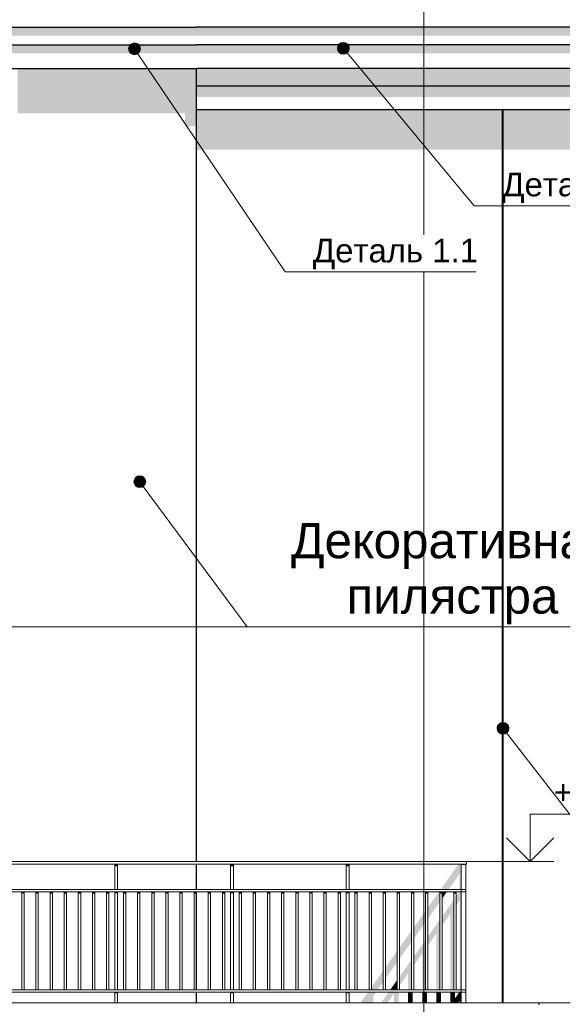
# Model space of a CAD drawing. Header units: millimetres. Extents: x -95523 to 190468, y -7401 to 17692.
# Tile 46 of 139: x -26500 to -21893, y 3846 to 12207. Entities that reach past the tile are written whole.
import ezdxf

# ---------------------------------------------------------------- set-up
doc = ezdxf.new("R2010")
doc.units = ezdxf.units.MM
doc.header["$MEASUREMENT"] = 0
doc.set_wipeout_variables(frame=1)
doc.linetypes.add('Wipeout_Contour', pattern=[1000, 0, -1000])
doc.linetypes.add('Штрих-Штриховая', pattern=[10.936111, 5.291667, -2.116667, 1.411111, -2.116667])
doc.layers.add('Р_Фасад в осях 1-24_2_0_Ном._пера__61', color=7, linetype='Continuous', lineweight=25, true_color=0x6a6a6a)
for name, color, linetype, lineweight in [('Р_Фасад в осях 1-24_2_1 Молдинги_Ном._пера__2', 8, 'Continuous', 15), ('Р_Фасад в осях 1-24_2_1 Молдинги_Ном._пера__21', 7, 'Continuous', 30), ('Р_Фасад в осях 1-24_2_1_ОСИ ФАСАДА_Ном._пера__2', 8, 'Continuous', 15), ('Р_Фасад в осях 1-24_2_Аннотация - Выносная Надпись.Фасад фрагмент_Ном._пера__1', 7, 'Continuous', 15), ('Р_Фасад в осях 1-24_2_Конструктив - Стены Несущие_Ном._пера__2', 8, 'Continuous', 15), ('Р_Фасад в осях 1-24_2_Новый_1 Молдинги_Ном._пера__2', 8, 'Continuous', 15), ('Р_Фасад в осях 1-24_2_Новый_1 Молдинги_Ном._пера__21', 7, 'Continuous', 30), ('Р_Фасад в осях 1-24_2_Новый_Аннотация - Выносная Надпись.Фасад фрагмент_Ном._пера__1', 7, 'Continuous', 15), ('Р_Фасад в осях 1-24_2_Новый_Конструктив - Стены Несущие_Ном._пера__2', 8, 'Continuous', 15), ('Р_Фасад в осях 1-24_2_Новый_Ограждение_Ном._пера__1', 7, 'Continuous', 15), ('Р_Фасад в осях 1-24_2_Новый_Ограждение_Ном._пера__2', 8, 'Continuous', 15), ('Р_Фасад в осях 1-24_2_Новый_Фартук парапета_Ном._пера__1', 7, 'Continuous', 15), ('Р_Фасад в осях 1-24_2_Размер - Отметка Уровня_Ном._пера__120', 7, 'Continuous', 5), ('Р_Фасад в осях 1-24_2_Элемент Модели - Оси_Ном._пера__2', 8, 'Continuous', 15)]:
    doc.layers.add(name, color=color, linetype=linetype, lineweight=lineweight)
doc.layers.add('Р_Фасад в осях 1-24_2_Аннотация - Выносная Надпись.Фасад фрагмент', color=7, linetype='Continuous')
doc.layers.add('Р_Фасад в осях 1-24_2_Новый_Аннотация - Выносная Надпись.Фасад фрагмент', color=7, linetype='Continuous')
doc.styles.add('СГЕНЕРИР_СТИЛЬ_1', font='arial.ttf')

msp = doc.modelspace()

# ---------------------------------------------------------------- hatches: boundary and pattern name
at = {"layer": 'Р_Фасад в осях 1-24_2_1 Молдинги_Ном._пера__2', "linetype": 'Continuous', "lineweight": 0, "true_color": 0x3f3f3f}
for points in [[(-39137.1, 12142.5), (-39137.1, 12071.8), (-24997.6, 12071.8), (-24997.6, 12142.5)], [(-24997.6, 12142.5), (-24997.6, 12071.8), (-19987.3, 12071.8), (-19987.3, 12142.5)], [(-24997.6, 11992.5), (-39137.1, 11992.5), (-39137.1, 11921.8), (-24997.6, 11921.8)], [(-24997.6, 11992.5), (-24997.6, 11921.8), (-19987.3, 11921.8), (-19987.3, 11992.5)], [(-24997.6, 11792.5), (-24997.6, 11642.5), (-19987.3, 11642.5), (-19987.3, 11792.5)], [(-24997.6, 11552.1), (-19987.3, 11552.1), (-19987.3, 11642.5), (-24997.6, 11642.5)]]:
    msp.add_hatch(color=250, dxfattribs=at).paths.add_polyline_path(points)
at = {"layer": 'Р_Фасад в осях 1-24_2_Аннотация - Выносная Надпись.Фасад фрагмент', "linetype": 'Continuous', "lineweight": 0, "true_color": 0x000000}
for points in [[(-25575.4, 11960), (-25571.6, 11940.9), (-25560.7, 11924.6), (-25544.5, 11913.8), (-25525.4, 11910), (-25506.2, 11913.8), (-25490, 11924.6), (-25479.2, 11940.9), (-25475.4, 11960), (-25479.2, 11979.1), (-25490, 11995.4), (-25506.2, 12006.2), (-25525.4, 12010), (-25544.5, 12006.2), (-25560.7, 11995.4), (-25571.6, 11979.1)], [(-23802.6, 11964.6), (-23798.8, 11945.4), (-23788, 11929.2), (-23771.8, 11918.4), (-23752.6, 11914.6), (-23733.5, 11918.4), (-23717.3, 11929.2), (-23706.4, 11945.4), (-23702.6, 11964.6), (-23706.4, 11983.7), (-23717.3, 11999.9), (-23733.5, 12010.8), (-23752.6, 12014.6), (-23771.8, 12010.8), (-23788, 11999.9), (-23798.8, 11983.7)]]:
    msp.add_hatch(color=18, dxfattribs=at).paths.add_polyline_path(points)
at = {"layer": 'Р_Фасад в осях 1-24_2_Конструктив - Стены Несущие_Ном._пера__2', "linetype": 'Continuous', "lineweight": 0, "true_color": 0x3f3f3f}
for points in [[(-22577.2, 11442.5), (-24997.6, 11442.5), (-24997.6, 11103.1), (-22577.2, 11103.1)], [(-22775.1, 5035), (-22927.1, 4820), (-22859.4, 4820), (-22764, 4955), (-22764, 4820), (-22752.3, 4820), (-22752.3, 5035), (-22757.3, 5035)], [(-22707.4, 5035), (-22712.3, 5035), (-22712.3, 5028)], [(-23033.7, 4669.2), (-23033.7, 4573.5), (-22933.7, 4715), (-22933.7, 4800), (-22941.3, 4800)], [(-22913.7, 4800), (-22913.7, 4743.2), (-22873.6, 4800)], [(-22793.7, 4761.6), (-22793.7, 4685), (-22764, 4727.1), (-22764, 3970), (-22752.3, 3970), (-22752.3, 4800), (-22766.6, 4800)], [(-22913.7, 4515.3), (-22842.6, 4615.8), (-22842.6, 3970), (-22813.7, 3970), (-22813.7, 4733.3), (-22913.7, 4591.9)], [(-23153.7, 4499.5), (-23153.7, 4403.8), (-23053.7, 4545.2), (-23053.7, 4641)], [(-23033.7, 4422.2), (-23033.7, 4345.6), (-22962.6, 4446.1), (-22962.6, 3970), (-22933.7, 3970), (-22933.7, 4563.6)], [(-23273.7, 4329.8), (-23273.7, 4234.1), (-23173.7, 4375.5), (-23173.7, 4471.3)], [(-23153.7, 4252.5), (-23153.7, 4175.9), (-23082.6, 4276.4), (-23082.6, 3970), (-23053.7, 3970), (-23053.7, 4393.9)], [(-23393.7, 4160.1), (-23393.7, 4064.4), (-23293.7, 4205.8), (-23293.7, 4301.5)], [(-23273.7, 4006.2), (-23202.6, 4106.7), (-23202.6, 3970), (-23173.7, 3970), (-23173.7, 4224.2), (-23273.7, 4082.8)], [(-23513.7, 3970), (-23460.5, 3970), (-23413.7, 4036.1), (-23413.7, 4131.8), (-23513.7, 3990.4)], [(-23293.7, 4054.5), (-23353.4, 3970), (-23293.7, 3970)], [(-23542.3, 3950), (-23605.9, 3860.1), (-23496.3, 3860.1), (-23496.3, 3919.4), (-23474.6, 3950)], [(-23431.2, 3860.1), (-23377, 3860.1), (-23322.6, 3937), (-23322.6, 3860.1), (-23282.6, 3860.1), (-23282.6, 3950), (-23367.6, 3950)], [(-23162.6, 3950), (-23202.6, 3950), (-23202.6, 3860.1), (-23162.6, 3860.1)], [(-23082.6, 3950), (-23082.6, 3860.1), (-23042.6, 3860.1), (-23042.6, 3950)], [(-22962.6, 3860.1), (-22922.6, 3860.1), (-22922.6, 3950), (-22962.6, 3950)], [(-22802.6, 3950), (-22842.6, 3950), (-22842.6, 3860.1), (-22776, 3860.1), (-22764, 3877.1), (-22764, 3860.1), (-22752.3, 3860.1), (-22752.3, 3950), (-22766.6, 3950), (-22802.6, 3899)]]:
    msp.add_hatch(color=250, dxfattribs=at).paths.add_polyline_path(points)
at = {"layer": 'Р_Фасад в осях 1-24_2_Новый_1 Молдинги_Ном._пера__2', "linetype": 'Continuous', "lineweight": 0, "true_color": 0x3f3f3f}
msp.add_hatch(color=250, dxfattribs=at).paths.add_polyline_path([(-26517.6, 11792.5), (-26517.6, 11412.1), (-25096.6, 11412.1), (-25096.6, 11302.5), (-24997.6, 11302.5), (-24997.6, 11792.5)])
at = {"layer": 'Р_Фасад в осях 1-24_2_Новый_Аннотация - Выносная Надпись.Фасад фрагмент', "linetype": 'Continuous', "lineweight": 0, "true_color": 0x000000}
for points in [[(-25530, 8284.2), (-25526.2, 8265), (-25515.4, 8248.8), (-25499.1, 8238), (-25480, 8234.2), (-25460.9, 8238), (-25444.7, 8248.8), (-25433.8, 8265), (-25430, 8284.2), (-25433.8, 8303.3), (-25444.7, 8319.5), (-25460.9, 8330.4), (-25480, 8334.2), (-25499.1, 8330.4), (-25515.4, 8319.5), (-25526.2, 8303.3)], [(-22446.4, 6190.3), (-22442.6, 6171.2), (-22431.8, 6155), (-22415.5, 6144.1), (-22396.4, 6140.3), (-22377.3, 6144.1), (-22361, 6155), (-22350.2, 6171.2), (-22346.4, 6190.3), (-22350.2, 6209.5), (-22361, 6225.7), (-22377.3, 6236.5), (-22396.4, 6240.3), (-22415.5, 6236.5), (-22431.8, 6225.7), (-22442.6, 6209.5)]]:
    msp.add_hatch(color=18, dxfattribs=at).paths.add_polyline_path(points)
at = {"layer": 'Р_Фасад в осях 1-24_2_Новый_Конструктив - Стены Несущие_Ном._пера__2', "linetype": 'Continuous', "lineweight": 0, "true_color": 0x3f3f3f}
msp.add_hatch(color=250, dxfattribs=at).paths.add_polyline_path([(-22577.2, 11442.5), (-22577.2, 11103.1), (-20127.3, 11103.1), (-19987.3, 11301.2), (-19987.3, 11442.5)])
at = {"layer": 'Р_Фасад в осях 1-24_2_Новый_Ограждение_Ном._пера__2', "linetype": 'Continuous', "lineweight": 0, "true_color": 0x3f3f3f}
for points in [[(-25693.1, 5035), (-25693.1, 5017.3), (-25668.1, 5017.3), (-25668.1, 5035)], [(-24710.3, 5035), (-24710.3, 5017.3), (-24685.3, 5017.3), (-24685.3, 5035)], [(-23727.6, 5035), (-23727.6, 5017.3), (-23702.6, 5017.3), (-23702.6, 5035)], [(-22752.3, 5035), (-22752.3, 5027.9), (-22712.3, 5027.9), (-22712.3, 5035)], [(-26482, 4785.9), (-26462, 4785.9), (-26462, 4800), (-26482, 4800)], [(-26362, 4785.9), (-26342, 4785.9), (-26342, 4800), (-26362, 4800)], [(-26222, 4800), (-26242, 4800), (-26242, 4785.9), (-26222, 4785.9)], [(-26122, 4785.9), (-26102, 4785.9), (-26102, 4800), (-26122, 4800)], [(-25982, 4800), (-26002, 4800), (-26002, 4785.9), (-25982, 4785.9)], [(-25862, 4800), (-25882, 4800), (-25882, 4785.9), (-25862, 4785.9)], [(-25742, 4800), (-25762, 4800), (-25762, 4785.9), (-25742, 4785.9)], [(-25693.1, 4789.4), (-25668.1, 4789.4), (-25668.1, 4800), (-25693.1, 4800)], [(-25599.2, 4800), (-25619.2, 4800), (-25619.2, 4785.9), (-25599.2, 4785.9)], [(-25499.2, 4800), (-25499.2, 4785.9), (-25479.2, 4785.9), (-25479.2, 4800)], [(-25359.2, 4800), (-25379.2, 4800), (-25379.2, 4785.9), (-25359.2, 4785.9)], [(-25239.2, 4800), (-25259.2, 4800), (-25259.2, 4785.9), (-25239.2, 4785.9)], [(-25139.2, 4800), (-25139.2, 4785.9), (-25119.2, 4785.9), (-25119.2, 4800)], [(-24999.2, 4800), (-25019.2, 4800), (-25019.2, 4785.9), (-24999.2, 4785.9)], [(-24879.2, 4800), (-24899.2, 4800), (-24899.2, 4785.9), (-24879.2, 4785.9)], [(-24759.2, 4800), (-24779.2, 4800), (-24779.2, 4785.9), (-24759.2, 4785.9)], [(-24710.3, 4800), (-24710.3, 4789.4), (-24685.3, 4789.4), (-24685.3, 4800)], [(-24616.5, 4800), (-24636.5, 4800), (-24636.5, 4785.9), (-24616.5, 4785.9)], [(-24516.5, 4800), (-24516.5, 4785.9), (-24496.5, 4785.9), (-24496.5, 4800)], [(-24396.5, 4800), (-24396.5, 4785.9), (-24376.5, 4785.9), (-24376.5, 4800)], [(-24276.5, 4800), (-24276.5, 4785.9), (-24256.5, 4785.9), (-24256.5, 4800)], [(-24136.5, 4800), (-24156.5, 4800), (-24156.5, 4785.9), (-24136.5, 4785.9)], [(-24016.5, 4800), (-24036.5, 4800), (-24036.5, 4785.9), (-24016.5, 4785.9)], [(-23896.5, 4800), (-23916.5, 4800), (-23916.5, 4785.9), (-23896.5, 4785.9)], [(-23776.5, 4800), (-23796.5, 4800), (-23796.5, 4785.9), (-23776.5, 4785.9)], [(-23702.6, 4800), (-23727.6, 4800), (-23727.6, 4789.4), (-23702.6, 4789.4)], [(-23633.7, 4800), (-23653.7, 4800), (-23653.7, 4785.9), (-23633.7, 4785.9)], [(-23533.7, 4785.9), (-23513.7, 4785.9), (-23513.7, 4800), (-23533.7, 4800)], [(-23413.7, 4785.9), (-23393.7, 4785.9), (-23393.7, 4800), (-23413.7, 4800)], [(-23293.7, 4785.9), (-23273.7, 4785.9), (-23273.7, 4800), (-23293.7, 4800)], [(-23153.7, 4800), (-23173.7, 4800), (-23173.7, 4785.9), (-23153.7, 4785.9)], [(-23033.7, 4800), (-23053.7, 4800), (-23053.7, 4785.9), (-23033.7, 4785.9)], [(-22913.7, 4800), (-22933.7, 4800), (-22933.7, 4785.9), (-22913.7, 4785.9)], [(-22793.7, 4800), (-22813.7, 4800), (-22813.7, 4785.9), (-22793.7, 4785.9)], [(-25668.1, 3950), (-25693.1, 3950), (-25693.1, 3939.4), (-25668.1, 3939.4)], [(-24710.3, 3939.4), (-24685.3, 3939.4), (-24685.3, 3950), (-24710.3, 3950)], [(-23702.6, 3950), (-23727.6, 3950), (-23727.6, 3939.4), (-23702.6, 3939.4)]]:
    msp.add_hatch(color=250, dxfattribs=at).paths.add_polyline_path(points)

# ---------------------------------------------------------------- linework, layer by layer
at = {"layer": 'Р_Фасад в осях 1-24_2_0_Ном._пера__61', "color": 251, "linetype": 'Continuous', "lineweight": 25, "true_color": 0x6a6a6a}
for p, q in [((-22402.4, 11442.5), (-22402.4, 3860.1)), ((-22396.4, 11442.5), (-22396.4, 3860.1))]:
    msp.add_line(p, q, dxfattribs=at)
at = {"layer": 'Р_Фасад в осях 1-24_2_1 Молдинги_Ном._пера__21', "color": 7, "linetype": 'Continuous', "lineweight": 30}
for p, q in [((-39137.1, 12142.5), (-24997.6, 12142.5)), ((-19987.3, 12142.5), (-24997.6, 12142.5)), ((-39137.1, 11992.5), (-24997.6, 11992.5)), ((-19987.3, 11992.5), (-24997.6, 11992.5)), ((-39137.1, 11792.5), (-24997.6, 11792.5)), ((-24997.6, 11642.5), (-24997.6, 11792.5)), ((-19987.3, 11792.5), (-24997.6, 11792.5)), ((-24997.6, 11442.5), (-24997.6, 11642.5)), ((-19987.3, 11642.5), (-24997.6, 11642.5)), ((-19987.3, 11442.5), (-24997.6, 11442.5))]:
    msp.add_line(p, q, dxfattribs=at)
at = {"layer": 'Р_Фасад в осях 1-24_2_1_ОСИ ФАСАДА_Ном._пера__2', "color": 8, "linetype": 'Штрих-Штриховая', "lineweight": 15}
msp.add_line((-23067.2, 13460), (-23067.2, -5200), dxfattribs=at)
at = {"layer": 'Р_Фасад в осях 1-24_2_Аннотация - Выносная Надпись.Фасад фрагмент_Ном._пера__1', "color": 7, "linetype": 'Continuous', "lineweight": 15}
for p, q in [((-25497.4, 11918.6), (-24246.5, 10066)), ((-23720.7, 11926.1), (-22640.8, 10626.7))]:
    msp.add_line(p, q, dxfattribs=at)
for centre in [(-25525.4, 11960), (-23752.6, 11964.6)]:
    msp.add_circle(centre, 50, dxfattribs=at)
at = {"layer": 'Р_Фасад в осях 1-24_2_Новый_1 Молдинги_Ном._пера__21', "color": 7, "linetype": 'Continuous', "lineweight": 30}
for p, q in [((-24997.6, 5060), (-24997.6, 11442.5)), ((-24997.6, 4820), (-24997.6, 5035)), ((-24997.6, 3970), (-24997.6, 4800)), ((-24997.6, 3860.1), (-24997.6, 3950))]:
    msp.add_line(p, q, dxfattribs=at)
at = {"layer": 'Р_Фасад в осях 1-24_2_Новый_Аннотация - Выносная Надпись.Фасад фрагмент_Ном._пера__1', "color": 7, "linetype": 'Continuous', "lineweight": 15}
for p, q in [((-25450.2, 8244), (-24567.2, 7052.4)), ((-28916.8, 7052.4), (-21355.2, 7052.4)), ((-24567.2, 7052.4), (-24295.9, 7052.4)), ((-24295.9, 7052.4), (-21355.2, 7052.4)), ((-22365.8, 6150.8), (-19505.5, 2458.4))]:
    msp.add_line(p, q, dxfattribs=at)
for centre in [(-25480, 8284.2), (-22396.4, 6190.3)]:
    msp.add_circle(centre, 50, dxfattribs=at)
at = {"layer": 'Р_Фасад в осях 1-24_2_Новый_Ограждение_Ном._пера__1', "color": 7, "linetype": 'Continuous', "lineweight": 15}
for p, q in [((-22707.3, 5060), (-41429.5, 5060.1)), ((-22707.3, 5035), (-41429.5, 5035.1)), ((-25693.1, 4820), (-25693.1, 5035)), ((-25668.1, 4820), (-25668.1, 5035)), ((-24710.3, 4820), (-24710.3, 5035)), ((-24685.3, 4820), (-24685.3, 5035)), ((-23727.6, 4820), (-23727.6, 5035)), ((-23702.6, 4820), (-23702.6, 5035)), ((-22757.3, 5035), (-22757.3, 5035)), ((-22757.3, 5035), (-22752.3, 5035)), ((-22752.3, 4820), (-22752.3, 5035)), ((-22712.3, 5035), (-22707.3, 5035)), ((-22712.3, 4810), (-22712.3, 5035)), ((-22707.3, 5035), (-22707.3, 5060)), ((-22707.3, 5035), (-22707.3, 5035)), ((-22712.4, 4820), (-41424.5, 4820.1)), ((-22712.4, 4800), (-41424.5, 4800.1)), ((-22752.3, 4820), (-41384.5, 4820.1)), ((-22752.3, 4800), (-41384.5, 4800.1)), ((-26482, 3970), (-26482, 4800)), ((-26462, 3970), (-26462, 4800)), ((-26362, 3970), (-26362, 4800)), ((-26342, 3970), (-26342, 4800)), ((-26242, 3970), (-26242, 4800)), ((-26222, 3970), (-26222, 4800)), ((-26122, 3970), (-26122, 4800)), ((-26102, 3970), (-26102, 4800)), ((-26002, 3970), (-26002, 4800)), ((-25982, 3970), (-25982, 4800)), ((-25882, 3970), (-25882, 4800)), ((-25862, 3970), (-25862, 4800)), ((-25762, 3970), (-25762, 4800)), ((-25742, 3970), (-25742, 4800)), ((-25693.1, 3970), (-25693.1, 4800)), ((-25668.1, 3970), (-25668.1, 4800)), ((-25619.2, 3970), (-25619.2, 4800)), ((-25599.2, 3970), (-25599.2, 4800)), ((-25499.2, 3970), (-25499.2, 4800)), ((-25479.2, 3970), (-25479.2, 4800)), ((-25379.2, 3970), (-25379.2, 4800)), ((-25359.2, 3970), (-25359.2, 4800)), ((-25259.2, 3970), (-25259.2, 4800)), ((-25239.2, 3970), (-25239.2, 4800)), ((-25139.2, 3970), (-25139.2, 4800)), ((-25119.2, 3970), (-25119.2, 4800)), ((-25019.2, 3970), (-25019.2, 4800)), ((-24999.2, 3970), (-24999.2, 4800)), ((-24899.2, 3970), (-24899.2, 4800)), ((-24879.2, 3970), (-24879.2, 4800)), ((-24779.2, 3970), (-24779.2, 4800)), ((-24759.2, 3970), (-24759.2, 4800)), ((-24710.3, 3970), (-24710.3, 4800)), ((-24685.3, 3970), (-24685.3, 4800)), ((-24636.5, 3970), (-24636.5, 4800)), ((-24616.5, 3970), (-24616.5, 4800)), ((-24516.5, 3970), (-24516.5, 4800)), ((-24496.5, 3970), (-24496.5, 4800)), ((-24396.5, 3970), (-24396.5, 4800)), ((-24376.5, 3970), (-24376.5, 4800)), ((-24276.5, 3970), (-24276.5, 4800)), ((-24256.5, 3970), (-24256.5, 4800)), ((-24156.5, 3970), (-24156.5, 4800)), ((-24136.5, 3970), (-24136.5, 4800)), ((-24036.5, 3970), (-24036.5, 4800)), ((-24016.5, 3970), (-24016.5, 4800)), ((-23916.5, 3970), (-23916.5, 4800)), ((-23896.5, 3970), (-23896.5, 4800)), ((-23796.5, 3970), (-23796.5, 4800)), ((-23776.5, 3970), (-23776.5, 4800)), ((-23727.6, 3970), (-23727.6, 4800)), ((-23702.6, 3970), (-23702.6, 4800)), ((-23653.7, 3970), (-23653.7, 4800)), ((-23633.7, 3970), (-23633.7, 4800)), ((-23533.7, 3970), (-23533.7, 4800)), ((-23513.7, 3970), (-23513.7, 4800)), ((-23413.7, 3970), (-23413.7, 4800)), ((-23393.7, 3970), (-23393.7, 4800)), ((-23293.7, 3970), (-23293.7, 4800)), ((-23273.7, 3970), (-23273.7, 4800)), ((-23173.7, 3970), (-23173.7, 4800)), ((-23153.7, 3970), (-23153.7, 4800)), ((-23053.7, 3970), (-23053.7, 4800)), ((-23033.7, 3970), (-23033.7, 4800)), ((-22933.7, 3970), (-22933.7, 4800)), ((-22913.7, 3970), (-22913.7, 4800)), ((-22813.7, 3970), (-22813.7, 4800)), ((-22793.7, 3970), (-22793.7, 4800)), ((-22712.3, 4820), (-22752.3, 4820)), ((-22752.3, 4800), (-22752.3, 4820)), ((-22712.3, 4800), (-22752.3, 4800)), ((-22752.3, 3970), (-22752.3, 4800)), ((-22712.4, 4820), (-22712.4, 4800)), ((-22712.3, 4800), (-22712.3, 4810)), ((-22712.3, 4800), (-22712.3, 4800)), ((-22712.3, 3960), (-22712.3, 4800)), ((-22712.4, 3970), (-41424.5, 3970.1)), ((-22712.4, 3950), (-41424.5, 3950.1)), ((-22752.3, 3970), (-41384.5, 3970.1)), ((-22752.3, 3950), (-41384.5, 3950.1)), ((-25693.1, 3860.1), (-25693.1, 3950)), ((-25668.1, 3860.1), (-25668.1, 3950)), ((-24710.3, 3860.1), (-24710.3, 3950)), ((-24685.3, 3860.1), (-24685.3, 3950)), ((-23727.6, 3860.1), (-23727.6, 3950)), ((-23702.6, 3860.1), (-23702.6, 3950)), ((-22712.3, 3970), (-22752.3, 3970)), ((-22752.3, 3950), (-22752.3, 3970)), ((-22712.3, 3950), (-22752.3, 3950)), ((-22752.3, 3860.1), (-22752.3, 3950)), ((-22712.4, 3970), (-22712.4, 3950)), ((-22712.3, 3960), (-22712.3, 3970)), ((-22712.3, 3960), (-22712.3, 3960)), ((-22712.3, 3950), (-22712.3, 3960)), ((-22712.3, 3860.1), (-22712.3, 3950))]:
    msp.add_line(p, q, dxfattribs=at)
at = {"layer": 'Р_Фасад в осях 1-24_2_Новый_Фартук парапета_Ном._пера__1', "color": 7, "linetype": 'Continuous', "lineweight": 15}
for p, q in [((-42026.9, 3860.1), (-22107.5, 3860.1)), ((-22107.5, 3860.1), (-22098.6, 3857.9)), ((-22098.6, 3857.9), (-22092, 3851.5)), ((-22092, 3851.5), (-22089.6, 3842.7))]:
    msp.add_line(p, q, dxfattribs=at)
at = {"layer": 'Р_Фасад в осях 1-24_2_Размер - Отметка Уровня_Ном._пера__120', "color": 7, "linetype": 'Continuous', "lineweight": 5}
for p, q in [((-22165.8, 5060.1), (-22165.8, 5460.1)), ((-22165.8, 5460.1), (-21019.2, 5460.1)), ((-22165.8, 5060.1), (-22365.8, 5260.1)), ((-22165.8, 5060.1), (-21965.8, 5260.1)), ((-22865.8, 5060.1), (-21965.8, 5060.1)), ((-22343.2, 3860.1), (-21443.2, 3860.1))]:
    msp.add_line(p, q, dxfattribs=at)
at = {"layer": 'Р_Фасад в осях 1-24_2_Элемент Модели - Оси_Ном._пера__2', "color": 8, "linetype": 'Штрих-Штриховая', "lineweight": 15}
for p, q in [((-23067.2, 13060.1), (-23067.2, -7401.4)), ((-23067.2, 12518.8), (-23067.2, -7258.7))]:
    msp.add_line(p, q, dxfattribs=at)

# ---------------------------------------------------------------- texts
at = {"layer": 'Р_Фасад в осях 1-24_2_Аннотация - Выносная Надпись.Фасад фрагмент_Ном._пера__1', "color": 7, "linetype": 'Continuous', "lineweight": 15, "insert": (-22825.6, 7073.5), "char_height": 300, "width": 2940.716, "attachment_point": 8, "line_spacing_factor": 0.940343, "style": 'СГЕНЕРИР_СТИЛЬ_1'}
msp.add_mtext('\\A1;Декоративная пилястра', dxfattribs=at)
at = {"layer": 'Р_Фасад в осях 1-24_2_Аннотация - Выносная Надпись.Фасад фрагмент_Ном._пера__1', "color": 7, "linetype": 'Continuous', "lineweight": 15, "insert": (-25136, 7155.2), "char_height": 300, "attachment_point": 8, "style": 'СГЕНЕРИР_СТИЛЬ_1'}
msp.add_mtext('\\A1; ', dxfattribs=at)
at = {"layer": 'Р_Фасад в осях 1-24_2_Размер - Отметка Уровня_Ном._пера__120', "color": 7, "linetype": 'Continuous', "lineweight": 5, "insert": (-21965.8, 5489.8), "char_height": 200, "attachment_point": 7, "style": 'СГЕНЕРИР_СТИЛЬ_1'}
msp.add_mtext('\\A1;+5,060{\\H0.66x;\\S^  ;}', dxfattribs=at)

# ---------------------------------------------------------------- next in the draw order: wipeouts: each hides what was drawn before it
at = {"color": 254, "linetype": 'Wipeout_Contour', "lineweight": 0, "ltscale": 97357.902975}
msp.add_wipeout([(-22386.2, 10626.7), (-21250.2, 10626.7), (-21250.2, 10941), (-22386.2, 10941)], dxfattribs=at).dxf.layer = 'Р_Фасад в осях 1-24_2_Аннотация - Выносная Надпись.Фасад фрагмент'
at = {"color": 254, "linetype": 'Wipeout_Contour', "lineweight": 0, "ltscale": 101819.285939}
msp.add_wipeout([(-23992, 10066), (-22627.3, 10066), (-22627.3, 10380.2), (-23992, 10380.2)], dxfattribs=at).dxf.layer = 'Р_Фасад в осях 1-24_2_Аннотация - Выносная Надпись.Фасад фрагмент'

# ---------------------------------------------------------------- next in the draw order: linework, layer by layer
at = {"layer": 'Р_Фасад в осях 1-24_2_Аннотация - Выносная Надпись.Фасад фрагмент_Ном._пера__1', "color": 7, "linetype": 'Continuous', "lineweight": 15}
for p, q in [((-22640.8, 10626.7), (-22386.2, 10626.7)), ((-22386.2, 10626.7), (-21250.2, 10626.7)), ((-24246.5, 10066), (-23992, 10066)), ((-23992, 10066), (-22627.3, 10066))]:
    msp.add_line(p, q, dxfattribs=at)

# ---------------------------------------------------------------- next in the draw order: texts
at = {"layer": 'Р_Фасад в осях 1-24_2_Аннотация - Выносная Надпись.Фасад фрагмент_Ном._пера__1', "color": 7, "linetype": 'Continuous', "lineweight": 15, "char_height": 200, "attachment_point": 8, "style": 'СГЕНЕРИР_СТИЛЬ_1'}
for s, insert in [('\\A1;Деталь 1', (-21818.2, 10649.4)), ('\\A1;Деталь 1.1', (-23309.7, 10088.7))]:
    msp.add_mtext(s, dxfattribs=dict(at, insert=insert))

doc.saveas('drawing.dxf')
